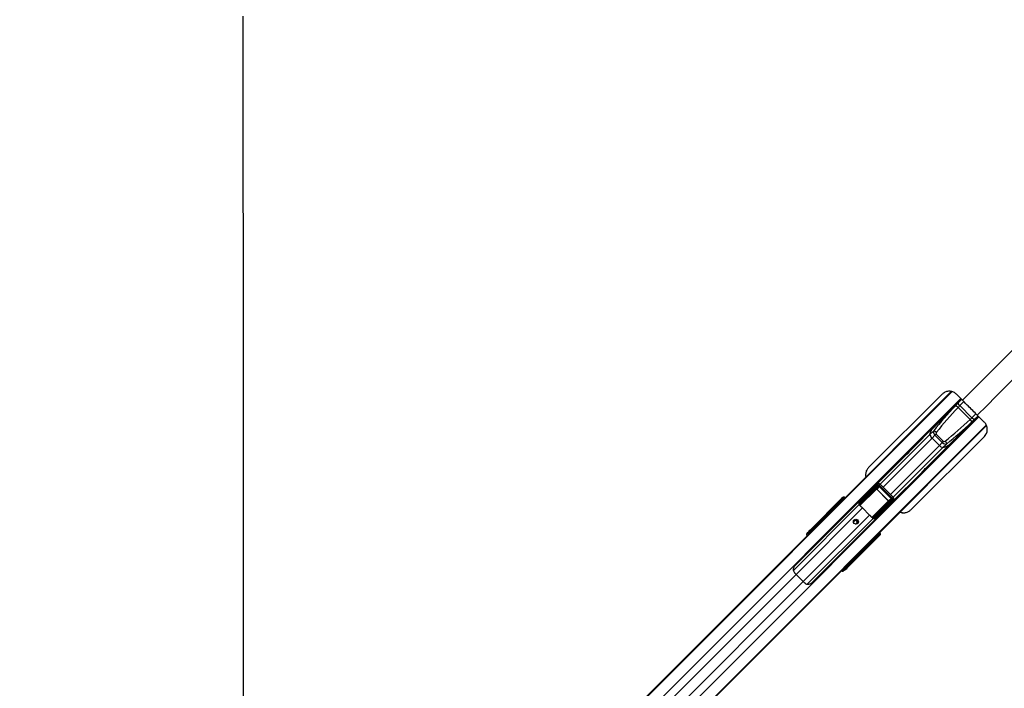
# Paper-space layout 'Wall Base Bracket' of a CAD drawing. Header units: millimetres. Extents: x 61326 to 443956, y 32752 to 406945.
# Tile 41 of 73: x 84225 to 132498, y 269286 to 302054. Entities that reach past the tile are written whole.
import ezdxf

# ---------------------------------------------------------------- set-up
doc = ezdxf.new("R2010")
doc.units = ezdxf.units.MM
doc.layers.add('COMPONENT_GEOMETRY', color=7, linetype='Continuous')
doc.styles.add('SLDTEXTSTYLE1', font='TXT', dxfattribs={"width": 0.75})
doc.dimstyles.new('SLDDIMSTYLE0', dxfattribs={"dimtxt": 2500, "dimasz": 165.1, "dimexe": 0, "dimexo": 0.0625, "dimgap": 625, "dimtad": 0, "dimtih": 1, "dimtoh": 1, "dimdec": 0, "dimlfac": 0.02, "dimrnd": 1e-09, "dimzin": 12, "dimdsep": 46, "dimtxsty": 'SLDTEXTSTYLE1', "dimsah": 1, "dimcen": 0.09, "dimadec": 0, "dimazin": 3, "dimtfac": 1, "dimtdec": 0, "dimtofl": 0, "dimtmove": 0, "dimatfit": 3, "dimfxl": 1, "dimfrac": 2, "dimtolj": 1, "dimtzin": 12, "dimarcsym": 0})

# ---------------------------------------------------------------- blocks, each defined once
blk = doc.blocks.new('_D_23')
at = {"layer": 'COMPONENT_GEOMETRY', "color": 7, "ltscale": 50}
for p, q in [((240160, 319828), (240160, 204975)), ((84225, 236918), (84225, 204975)), ((84225, 205134), (158498, 205134)), ((240160, 205134), (165887, 205134))]:
    blk.add_line(p, q, dxfattribs=at)
for points in [[(84225, 205134), (84390, 205109), (84390, 205159)], [(240160, 205134), (239995, 205159), (239995, 205109)]]:
    blk.add_solid(points, dxfattribs=at)
at = {"layer": 'COMPONENT_GEOMETRY', "color": 7, "ltscale": 50, "insert": (158498, 206372), "char_height": 2500, "attachment_point": 1, "style": 'SLDTEXTSTYLE1'}
blk.add_mtext('3119', dxfattribs=at)

psp = doc.layouts.new('Wall Base Bracket')

# ---------------------------------------------------------------- linework, layer by layer
at = {"color": 8, "linetype": 'Continuous', "lineweight": 25, "ltscale": 50}
for p, q in [((95194.28, 249084.26), (129929.16, 283819.15)), ((95530.42, 248656.83), (130361.28, 283487.7)), ((124228.06, 278143.25), (129909.4, 283824.59)), ((130313.04, 283138.92), (130509.93, 283335.81)), ((96424.92, 247762.33), (131255.73, 282593.14)), ((130907.01, 282544.95), (131103.89, 282741.83)), ((96852.35, 247426.19), (131617.18, 282191.02)), ((125913.96, 276462.6), (131624.2, 282172.83)), ((126415.77, 279284.07), (128851.76, 281720.06)), ((126554.11, 279145.73), (128956.34, 281547.96)), ((126913.82, 278786.02), (129316.05, 281188.25)), ((127052.16, 278647.67), (129488.15, 281083.66)), ((125414.86, 278248.57), (126212.4, 279046.11)), ((126224.05, 279040.1), (125422.52, 278238.57)), ((126414.13, 279285.7), (126366.99, 279238.56)), ((124586.93, 278539.21), (124598.64, 278550.92)), ((124593.94, 278532.21), (124605.64, 278543.91)), ((124613.3, 278542.26), (124612.88, 278542.73)), ((127053.79, 278646.04), (127006.66, 278598.9)), ((122157.34, 275066.55), (125382.95, 278292.17)), ((122286.99, 274867.05), (125545.94, 278126.01)), ((124162.85, 278091.81), (124123.47, 278124.77)), ((124127.04, 278131.41), (124168.09, 278097.06)), ((124350.91, 278279.88), (124338.16, 278292.63)), ((124360.55, 278315.02), (124373.31, 278302.27)), ((124379.47, 278380.77), (124364.83, 278366.13)), ((124418.22, 278347.18), (124384.44, 278375.45)), ((124398.65, 278353.11), (124386.94, 278341.41)), ((124399.69, 278328.66), (124386.94, 278341.41)), ((124388, 278382.09), (124423.46, 278352.42)), ((125389.28, 278289.37), (125410.58, 278315.77)), ((126008.19, 277655.95), (126808.19, 278455.95)), ((126814.2, 278444.31), (126017.4, 277647.5)), ((95181.68, 249096.86), (124053.35, 277968.54)), ((122635.14, 274518.89), (125894.1, 277777.85)), ((122834.58, 274389.18), (126060.26, 277614.86)), ((126149.31, 277607.14), (126173.87, 277639.58)), ((122977.17, 276906.13), (122952.12, 276934.31)), ((122989.24, 276990.54), (123023.28, 276952.25)), ((126109.5, 276618.85), (126096.75, 276631.6)), ((126121.21, 276630.56), (126109.5, 276618.85)), ((126143.54, 276616.34), (126115.27, 276650.13)), ((126120.51, 276655.36), (126150.18, 276619.91)), ((126134.26, 276596.78), (126148.86, 276611.38)), ((126312, 276837.55), (126300.3, 276825.84)), ((126319.01, 276830.54), (126307.3, 276818.84)), ((126310.82, 276844.79), (126310.35, 276845.2)), ((126327.24, 276786.01), (126325.43, 276783.97)), ((96864.95, 247413.58), (125756.2, 276304.83)), ((125892.86, 276355.38), (125859.91, 276394.76)), ((125865.15, 276400), (125899.5, 276358.95)), ((126060.72, 276570.07), (126047.97, 276582.82)), ((126070.36, 276605.21), (126083.11, 276592.46)), ((126129.44, 276586.02), (126127.64, 276583.98)), ((124702.4, 275184.03), (124674.22, 275209.07)), ((124720.34, 275255.19), (124758.63, 275221.15)), ((97290.4, 249870.47), (122286.99, 274867.05)), ((97638.56, 249522.31), (122635.14, 274518.89))]:
    psp.add_line(p, q, dxfattribs=at)
at = {"color": 7, "linetype": 'Continuous', "lineweight": 25, "ltscale": 50}
for p, q in [((130392.98, 283455.74), (122224.48, 275287.24)), ((124154.51, 278083.47), (129898.6, 283827.56)), ((129450.01, 283699.29), (125845.24, 280104.24)), ((130443.18, 283405.15), (130155.13, 283695.48)), ((130402.33, 283440.34), (130203.55, 283241.56)), ((130203.55, 283241.56), (128969.65, 282007.66)), ((130818.13, 282461.12), (130229.22, 283050.04)), ((130315.72, 283138.54), (130906.63, 282547.62)), ((123055.33, 274456.39), (131223.78, 282624.84)), ((131009.65, 282435.45), (129775.75, 281201.56)), ((131208.38, 282634.19), (131009.65, 282435.45)), ((131517.93, 282332.95), (131175.03, 282673.22)), ((125854.19, 276389.04), (131628.04, 282162.89)), ((129017.13, 282062.21), (128022.6, 281067.68)), ((127915.07, 278034.5), (131519.87, 281629.59)), ((127915.44, 278035.2), (131520.23, 281630.29)), ((129036.84, 281905.14), (128851.76, 281720.06)), ((129096.9, 281688.52), (128956.34, 281547.96)), ((129316.05, 281188.25), (128956.34, 281547.96)), ((129153.49, 281745.11), (129096.9, 281688.52)), ((129456.61, 281328.81), (129096.9, 281688.52)), ((129153.49, 281745.11), (129513.2, 281385.39)), ((131520.23, 281630.29), (131519.87, 281629.59)), ((131520.23, 281630.29), (131606.25, 281753.39)), ((128835.81, 280254.55), (129830.3, 281249.04)), ((129456.61, 281328.81), (129316.05, 281188.25)), ((129513.2, 281385.39), (129456.61, 281328.81)), ((129673.24, 281268.75), (129488.15, 281083.66)), ((127651.67, 280696.75), (126135.81, 279180.89)), ((126948.98, 278367.72), (128464.89, 279883.62)), ((125418.06, 278430.86), (126264.06, 279278.94)), ((126288.18, 279232.42), (125423.89, 278366.01)), ((125427.45, 278316.52), (126288.53, 279177.59)), ((126311.82, 279165.56), (125450.74, 278304.48)), ((125770.06, 278816.17), (126121.16, 279168.13)), ((126088.9, 279151.66), (126096.79, 279143.71)), ((126089.43, 279152.19), (126097.32, 279144.24)), ((126264.06, 279278.94), (126121.16, 279168.13)), ((126275.83, 279289.46), (126134.18, 279179.62)), ((126212.4, 279046.11), (126311.82, 279165.56)), ((126243.38, 279042.26), (126248.64, 279047.53)), ((126810.35, 278475.29), (126243.38, 279042.26)), ((126355.34, 279175.72), (126248.64, 279047.53)), ((126248.64, 279047.53), (126815.62, 278480.55)), ((126355.34, 279175.72), (126365.87, 279186.25)), ((126943.81, 278587.25), (126355.34, 279175.72)), ((126365.87, 279186.25), (126954.34, 278597.78)), ((127006.66, 278598.9), (126366.99, 279238.56)), ((127053.79, 278646.04), (126414.13, 279285.7)), ((122971.91, 277031.57), (124528.84, 278588.5)), ((122973.2, 277043.58), (124562.31, 278632.7)), ((124552.06, 278557.34), (124452.24, 278478.03)), ((124553.97, 278559.04), (124454.35, 278479.89)), ((124527.17, 278532.45), (124552.06, 278557.34)), ((124528.84, 278588.5), (124562.31, 278632.7)), ((124552.06, 278557.34), (124553.97, 278559.04)), ((124586.93, 278539.21), (124562.6, 278514.88)), ((124593.94, 278532.21), (124586.93, 278539.21)), ((124605.64, 278543.91), (124598.64, 278550.92)), ((126072.58, 277682.65), (126933.65, 278543.72)), ((126933.65, 278543.72), (126814.2, 278444.31)), ((126815.62, 278480.55), (126943.81, 278587.25)), ((126943.81, 278587.25), (126954.34, 278597.78)), ((124123.47, 278124.77), (122989.24, 276990.54)), ((124053.35, 277968.54), (124195.83, 278101.22)), ((124053.35, 277968.54), (124161.19, 278076.37)), ((124100.5, 278029.46), (124154.51, 278083.47)), ((124125.08, 278166.99), (124325.12, 278332.59)), ((124326.16, 278298.3), (124125.8, 278132.43)), ((124161.19, 278076.37), (124177.28, 278091.36)), ((124161.19, 278076.37), (124174.05, 278089.24)), ((124174.05, 278089.24), (124228.06, 278143.25)), ((124177.28, 278091.36), (124174.05, 278089.24)), ((124352.08, 278359.54), (124203.36, 278241.38)), ((124206.17, 278243.79), (124203.36, 278241.38)), ((124353.98, 278361.24), (124206.17, 278243.79)), ((124241.43, 278152.03), (124228.06, 278143.25)), ((124325.12, 278332.59), (124352.08, 278359.54)), ((124360.55, 278315.02), (124338.16, 278292.63)), ((124353.98, 278361.24), (124352.08, 278359.54)), ((124386.94, 278341.41), (124360.55, 278315.02)), ((124528.21, 278498.16), (124388, 278382.09)), ((124390.5, 278419.31), (124527.17, 278532.45)), ((124411.4, 278340.36), (124398.65, 278353.11)), ((124454.29, 278479.8), (124452.24, 278478.03)), ((124540.21, 278492.49), (124562.6, 278514.88)), ((124547.21, 278485.48), (124540.21, 278492.49)), ((124547.21, 278485.48), (124569.61, 278507.88)), ((124562.6, 278514.88), (124569.61, 278507.88)), ((124569.61, 278507.88), (124593.94, 278532.21)), ((125545.94, 278126.01), (125894.1, 277777.85)), ((126945.69, 278520.44), (126084.61, 277659.36)), ((126134.1, 277655.8), (127000.52, 278520.09)), ((127047.03, 278495.97), (126198.95, 277649.97)), ((126584.26, 278001.97), (126936.23, 278353.07)), ((126810.35, 278475.29), (126815.62, 278480.55)), ((126911.74, 278328.64), (126919.7, 278320.75)), ((126912.28, 278329.17), (126920.23, 278321.29)), ((126936.23, 278353.07), (127047.03, 278495.97)), ((126947.72, 278366.08), (127057.56, 278507.74)), ((95174.79, 249103.75), (123658.91, 277587.87)), ((123658.91, 277587.87), (123766.74, 277695.71)), ((123766.74, 277695.71), (124100.5, 278029.46)), ((126139.89, 277637.58), (126083.86, 277642.49)), ((127915.44, 278035.2), (127915.07, 278034.5)), ((122792.57, 276837.61), (122859.12, 276904.33)), ((122839.66, 276899.8), (122792.57, 276837.61)), ((122859.12, 276904.33), (122882.89, 276935.71)), ((122952.12, 276934.31), (122928.35, 276902.92)), ((126356.59, 276760.75), (124799.66, 275203.82)), ((124811.67, 275205.11), (126400.79, 276794.22)), ((126083.11, 276592.46), (126109.5, 276618.85)), ((126121.21, 276630.56), (126108.45, 276643.31)), ((126150.18, 276619.91), (126266.25, 276760.12)), ((126300.54, 276759.08), (126187.4, 276622.41)), ((126246.12, 276684.15), (126325.43, 276783.97)), ((126247.98, 276686.26), (126327.13, 276785.88)), ((126275.97, 276801.52), (126253.58, 276779.12)), ((126260.58, 276772.12), (126253.58, 276779.12)), ((126282.97, 276794.51), (126260.58, 276772.12)), ((126300.3, 276825.84), (126275.97, 276801.52)), ((126275.97, 276801.52), (126282.97, 276794.51)), ((126282.97, 276794.51), (126307.3, 276818.84)), ((126307.3, 276818.84), (126300.3, 276825.84)), ((126325.43, 276783.97), (126300.54, 276759.08)), ((126312, 276837.55), (126307.09, 276841.95)), ((126319.01, 276830.54), (126312, 276837.55)), ((126400.79, 276794.22), (126356.59, 276760.75)), ((124758.63, 275221.15), (125892.86, 276355.38)), ((125484.52, 276019.37), (125800.18, 276335.03)), ((125756.2, 276304.83), (125913.96, 276462.6)), ((125869.14, 276426.14), (125756.2, 276304.83)), ((125800.18, 276335.03), (125854.19, 276389.04)), ((125900.52, 276357.71), (126066.39, 276558.07)), ((125913.96, 276462.6), (125920.04, 276471.84)), ((126100.68, 276557.03), (125935.08, 276356.99)), ((126009.48, 276435.27), (126127.64, 276583.98)), ((126009.48, 276435.27), (126011.74, 276438.4)), ((126012, 276438.22), (126129.33, 276585.89)), ((126060.72, 276570.07), (126083.11, 276592.46)), ((126127.64, 276583.98), (126100.68, 276557.03)), ((102979.32, 253514.17), (125377.08, 275911.93)), ((125377.08, 275911.93), (125484.52, 276019.37)), ((124671.02, 275160.26), (124702.4, 275184.03)), ((122286.99, 274867.05), (122635.14, 274518.89)), ((124672.42, 275091.03), (124605.7, 275024.48)), ((124667.89, 275071.57), (124605.7, 275024.48)), ((124703.8, 275114.79), (124672.42, 275091.03))]:
    psp.add_line(p, q, dxfattribs=at)
at = {"color": 7, "linetype": 'Continuous', "lineweight": 25, "ltscale": 50, "flags": 128}
for points in [[(95167.88, 302222.11), (95169, 300080.45), (95170.12, 297938.8), (95171.23, 295797.14), (95172.33, 293655.49), (95173.42, 291513.83), (95174.51, 289372.18), (95175.59, 287230.52), (95176.66, 285088.86), (95177.72, 282947.21), (95178.78, 280805.55), (95179.83, 278663.89), (95180.87, 276522.24), (95181.91, 274380.58), (95182.93, 272238.92), (95183.96, 270097.27), (95184.97, 267955.61)], [(128851.76, 281720.06), (128876, 281821.48), (128911.71, 281912.48), (128958.8, 281992.79), (129017.13, 282062.21), (129071.69, 282109.7)], [(128969.65, 282007.66), (128948.54, 281977.69), (128929.23, 281945.98), (128911.75, 281912.55), (128896.08, 281877.41), (128882.24, 281840.57), (128870.24, 281802.06), (128860.07, 281761.88), (128851.76, 281720.06)], [(128022.6, 281067.68), (128022.57, 281067.66), (127986.14, 281029.78), (127928.19, 280968.36), (127856.76, 280893.46), (127818.98, 280854.62), (127781.89, 280817.15), (127746.68, 280782.32), (127714.73, 280751.44), (127665.9, 280706.08), (127643.51, 280687.15), (127651.67, 280696.75), (127651.67, 280696.75)], [(129877.79, 281303.6), (129830.3, 281249.04), (129760.89, 281190.71), (129680.57, 281143.62), (129589.58, 281107.91), (129488.15, 281083.66)], [(129775.75, 281201.56), (129745.78, 281180.45), (129714.07, 281161.14), (129680.65, 281143.66), (129645.5, 281127.99), (129608.66, 281114.15), (129570.15, 281102.15), (129529.97, 281091.98), (129488.15, 281083.66)], [(128464.89, 279883.63), (128464.78, 279883.52), (128455.26, 279875.44), (128474.26, 279897.91), (128519.67, 279946.78), (128550.59, 279978.77), (128585.39, 280013.94), (128622.93, 280051.1), (128661.74, 280088.85), (128736.64, 280160.28), (128798.01, 280218.18), (128835.81, 280254.55), (128835.81, 280254.55)], [(125441.34, 278221.26), (125454.66, 278210.12), (125467.95, 278198.73), (125481.17, 278187.11), (125494.33, 278175.28), (125507.4, 278163.23), (125520.37, 278151), (125533.22, 278138.59), (125545.94, 278126.01)], [(125309.27, 277364.4), (125270.71, 277339.3), (125224.56, 277331.47), (125177.85, 277342.11), (125137.69, 277369.6), (125110.2, 277409.76), (125099.56, 277456.47), (125107.39, 277502.62), (125132.49, 277541.18), (125171.06, 277566.29), (125217.21, 277574.12), (125263.92, 277563.48), (125304.07, 277535.98), (125331.57, 277495.83), (125342.21, 277449.12), (125334.38, 277402.97), (125309.27, 277364.4)], [(125894.1, 277777.85), (125906.68, 277765.13), (125919.09, 277752.28), (125931.32, 277739.31), (125943.37, 277726.24), (125955.2, 277713.08), (125966.83, 277699.85), (125978.21, 277686.57), (125989.35, 277673.25)], [(122971.91, 277031.57), (122970.58, 277028.68), (122970.3, 277024.89), (122971.09, 277020.31), (122972.92, 277015.05), (122975.75, 277009.28), (122979.49, 277003.15), (122984.03, 276996.85), (122989.24, 276990.54)], [(124799.66, 275203.82), (124796.77, 275202.49), (124792.98, 275202.21), (124788.4, 275203), (124783.14, 275204.83), (124777.37, 275207.66), (124771.25, 275211.39), (124764.94, 275215.93), (124758.63, 275221.15)], [(122193.22, 274973.14), (122203.83, 274959.67), (122214.81, 274946.2), (122226.12, 274932.77), (122237.75, 274919.39), (122249.68, 274906.11), (122261.88, 274892.94), (122274.32, 274879.91), (122286.99, 274867.05)], [(122635.14, 274518.89), (122648, 274506.23), (122661.03, 274493.78), (122674.2, 274481.59), (122687.49, 274469.66), (122700.86, 274458.03), (122714.29, 274446.71), (122727.76, 274435.74), (122741.23, 274425.13)]]:
    psp.add_lwpolyline(points, dxfattribs=at)
at = {"color": 7, "linetype": 'Continuous', "lineweight": 25, "ltscale": 2500}
for centre, radius, start, end in [((129879.7, 282907.1), 25, 135, 207.542397), ((130061.64, 282920.96), 211.53, 37.604987, 80.40393), ((130689.05, 282293.55), 211.53, 9.59607, 52.395013), ((130675.19, 282111.61), 25, 242.457603, 315), ((129137.57, 281775.92), 291.22, 191.059418, 231.516192), ((128979.96, 281637.2), 273.92, 45.526239, 78.015808), ((129544.02, 281369.48), 291.22, 218.483808, 258.940582), ((129405.29, 281211.87), 273.92, 11.984192, 44.473761), ((126212.72, 279032.46), 13.66, 34.000402, 91.344623), ((126318.66, 279277.73), 54.6, 178.731714, 236.077056), ((126311.16, 279192.84), 27.29, 213.970822, 271.374204), ((126960.93, 278543.07), 27.29, 178.625796, 236.029178), ((124428.66, 277700.79), 464.45, 123.243004, 134.955886), ((124106.77, 278137.46), 19.68, 322.770658, 345.196525), ((124106.45, 278138.2), 21.68, 321.727921, 341.746243), ((124121.63, 278169.09), 4.04, 328.613839, 24.542361), ((124482.64, 277754.84), 464.4, 123.242351, 134.95654), ((124199.44, 278243.56), 4.48, 330.943661, 28.842539), ((124343.16, 278315.98), 24.52, 137.34751, 226.126458), ((124359.36, 278407.4), 33.37, 307.050141, 319.041086), ((124367.41, 278388.88), 21.69, 321.730345, 341.743818), ((124385.44, 278421.6), 5.56, 335.669161, 36.357358), ((124446.78, 278480.34), 5.93, 337.079959, 38.204907), ((124545.21, 278515.84), 24.52, 137.347852, 226.126116), ((125425.42, 278402.37), 36.4, 237.135625, 267.584115), ((125420.99, 278398.2), 15.32, 116.520991, 150.370944), ((125416.92, 278363.38), 48.03, 262.420329, 282.671586), ((125434.52, 278323.87), 25.27, 198.690619, 309.915179), ((125450.09, 278331.77), 27.29, 213.971002, 271.361609), ((126800.55, 278444.63), 13.66, 358.655377, 55.999598), ((127045.83, 278550.56), 54.6, 213.922944, 271.268286), ((126091.96, 277666.43), 25.27, 140.084821, 251.309381), ((126099.86, 277682), 27.29, 178.638391, 236.028998), ((126131.47, 277648.83), 48.03, 167.328414, 187.579671), ((126170.47, 277657.33), 36.4, 182.415885, 212.864375), ((126166.29, 277652.9), 15.32, 299.629056, 333.479009), ((125189.47, 277427.57), 81.97, 41.939467, 190.152254), ((125186.97, 277418.88), 126.2, 327.670703, 122.329297), ((125196.35, 277421.04), 81.76, 259.32801, 48.580269), ((122893.02, 276868.27), 49.49, 44.441307, 133.237989), ((122916.78, 276899.66), 49.48, 44.435807, 133.239932), ((126156.98, 276599.32), 21.69, 108.256182, 128.269655), ((126175.5, 276591.27), 33.37, 130.958914, 142.949859), ((126189.7, 276617.35), 5.56, 53.642642, 114.330839), ((126248.43, 276678.69), 5.93, 51.795093, 112.920041), ((126283.93, 276777.12), 24.52, 223.873884, 312.652148), ((125471.68, 276663.05), 464.23, 315.042052, 326.623538), ((125525.57, 276717.16), 464.38, 315.043215, 326.757894), ((125906.29, 276338.35), 21.68, 108.253757, 128.272079), ((125905.55, 276338.68), 19.68, 104.803475, 127.229342), ((125937.18, 276353.54), 4.04, 65.457639, 121.386161), ((126011.65, 276431.35), 4.48, 61.157461, 119.056339), ((126084.07, 276575.07), 24.52, 223.873542, 312.65249), ((124636.37, 275124.93), 49.49, 316.762011, 45.558693), ((124667.75, 275148.69), 49.48, 316.760068, 45.564193)]:
    psp.add_arc(centre, radius, start, end, dxfattribs=at)
at = {"color": 8, "linetype": 'Continuous', "lineweight": 25, "ltscale": 2500}
for centre, radius, start, end in [((124570.5, 278582.86), 42.04, 172.285034, 229.935605), ((124821.02, 278335.69), 293.58, 131.251396, 135.152772), ((126103.78, 277052.93), 293.58, 314.847228, 318.748604), ((126350.95, 276802.41), 42.04, 220.064395, 277.714966)]:
    psp.add_arc(centre, radius, start, end, dxfattribs=at)
at = {"color": 7, "linetype": 'Continuous', "lineweight": 25, "ltscale": 2500}
for centre, major_axis, ratio, start_param, end_param in [((134565.91, 279491.63), (7506.12, 7506.12), 0.54084956, 1.62618644, 1.77984997), ((134590.55, 279516.27), (7474.17, 7474.17), 0.52897028, 1.62618644, 1.77984997), ((127284.36, 286822.46), (7474.17, 7474.17), 0.52897028, 4.50333534, 4.65699887), ((127259.72, 286797.81), (7506.12, 7506.12), 0.54084956, 4.50333534, 4.65699887), ((129195.68, 281787.3), (141.42, -141.42), 0.69851172, 3.3506463, 4.71238898), ((129220.32, 281811.94), (66.84, 66.84), 0.52897028, 1.77984997, 3.14159265), ((129555.39, 281427.59), (141.42, -141.42), 0.69851172, 4.71238898, 6.07413166), ((129580.04, 281452.23), (66.84, 66.84), 0.52897028, 3.14159265, 4.50333534), ((126194.26, 279099.67), (89.43, 75.39), 0.85463411, 1.52298823, 1.67157808), ((126229.62, 279027.97), (18.26, 20.27), 0.91616812, 6.24131352, 7.78242751), ((126232.56, 279030.92), (10.34, 11.78), 0.79708679, 6.23128042, 7.77239441), ((126336.52, 279209.98), (80.15, 69.88), 0.94018698, 0.05933273, 1.65823452), ((126324.73, 279198.19), (44.72, 37.7), 0.85463411, 0.07267629, 1.67157808), ((126322.61, 279140.89), (41.37, 47.14), 0.79708679, 6.23128042, 7.77239441), ((126328.5, 279146.78), (25.88, 29.85), 0.63258453, 6.2301257, 7.77123969), ((124553.35, 278505.63), (26.52, -26.52), 0.34884639, 1.57079633, 3.10668607), ((124598.36, 278516.02), (-58.57, 81.78), 0.93151128, 4.86462331, 6.43657561), ((124578.26, 278530.54), (26.52, -26.52), 0.32693511, 1.57079633, 3.10668607), ((124629.56, 278557.22), (-43.4, 92.27), 0.90703909, 5.02707611, 6.59902841), ((126190, 279301.75), (4776.57, 4794.42), 0.00671156, 4.5393487, 4.61762464), ((126914.87, 278560.41), (29.85, 25.88), 0.63258453, 4.79513093, 6.33624492), ((126908.98, 278554.51), (47.14, 41.37), 0.79708679, 4.7939762, 6.33509019), ((126966.28, 278556.64), (37.7, 44.72), 0.85463411, 4.61160723, 6.21050902), ((126978.07, 278568.42), (69.88, 80.15), 0.94018698, 4.62495079, 6.22385257), ((126595.17, 274867.28), (5555.84, 5555.84), 0.50909055, 1.50098316, 1.57079633), ((124104.58, 278093.6), (35.36, -35.36), 0.71896681, 1.74532925, 1.77135886), ((125647.36, 279618.72), (1859.98, 1771.65), 0.00085527, 3.7528801, 3.82271395), ((125638.64, 279627.66), (1851.04, 1780.37), 0.00065063, 3.7546079, 3.82444175), ((124112.79, 278101.81), (44.19, -44.19), 0.50380844, 1.74532925, 1.77135886), ((124200.93, 278111.53), (44.06, 42.02), 0.06577721, 4.53401907, 6.62942116), ((124351.3, 278305.77), (26.52, -26.52), 0.34884639, 1.57079633, 3.10668607), ((124334.88, 278289.35), (8.84, -8.84), 0.37075767, 1.57079633, 3.10668607), ((124378.27, 278332.74), (26.52, -26.52), 0.32693511, 1.57079633, 3.10668607), ((124419.05, 278408.35), (40.33, 26.5), 0.77397206, 3.17665806, 3.37065878), ((124414.41, 278406.78), (30.31, 20.61), 0.67862656, 3.17338902, 3.36738975), ((125638.64, 279627.66), (1851.04, 1780.37), 0.00065063, 3.97133559, 4.01548466), ((125647.36, 279618.72), (1859.98, 1771.65), 0.00085527, 3.96960778, 4.01375685), ((124536.93, 278489.21), (8.84, -8.84), 0.37075767, 1.57079633, 3.10668607), ((124263.77, 276814.65), (1694.8, 2080.23), 0.01100232, 0.78147773, 0.82068092), ((125609.58, 278389.49), (143.81, 143.81), 0.82167819, 2.38513654, 2.66150654), ((126799.01, 278464.47), (11.78, 10.34), 0.79708679, 4.7939762, 6.33509019), ((126796.07, 278461.53), (20.27, 18.26), 0.91616812, 4.78394311, 6.3250571), ((126867.76, 278426.17), (75.39, 89.43), 0.85463411, 4.61160723, 4.76019708), ((126487.34, 274759.45), (5555.84, 5555.84), 0.50909055, 1.50098316, 1.57079633), ((124582.74, 276495.67), (2080.23, 1694.8), 0.01100232, 5.46250439, 5.50170758), ((126157.59, 277841.49), (143.81, 143.81), 0.82167819, 3.62167877, 3.89804876), ((127069.84, 278421.9), (4794.42, 4776.57), 0.00671156, 1.66556066, 1.74385891), ((122900.15, 276733.28), (-106.07, 106.07), 0.3332373, 0.04600321, 1.10206438), ((122939.55, 276999.93), (104.53, 108.18), 0.04378821, 1.19814301, 2.79368913), ((122949.48, 277002.47), (69.69, 72.12), 0.04378821, 1.19814301, 2.79368913), ((122985.38, 276967.73), (31.97, 39.23), 0.24582743, 1.16175046, 2.75729658), ((126100.83, 276610.18), (26.52, -26.52), 0.32693511, 0.03490659, 1.57079633), ((126176.44, 276650.96), (26.5, 40.33), 0.77397206, 2.91252653, 3.10652725), ((126174.87, 276646.32), (20.61, 30.31), 0.67862656, 2.91579556, 3.10979628), ((127386.81, 277879.27), (1771.65, 1859.98), 0.00085527, 2.26942845, 2.31357753), ((127395.75, 277870.54), (1780.37, 1851.04), 0.00065063, 2.26770065, 2.31184972), ((126257.3, 276768.84), (8.84, -8.84), 0.37075767, 0.03490659, 1.57079633), ((126273.72, 276785.26), (26.52, -26.52), 0.34884639, 0.03490659, 1.57079633), ((126298.63, 276810.17), (26.52, -26.52), 0.32693511, 0.03490659, 1.57079633), ((126284.11, 276830.27), (81.78, -58.57), 0.93151128, 6.12979501, 7.70174731), ((126325.31, 276861.47), (92.27, -43.4), 0.90703909, 5.9673422, 7.5392945), ((122548.65, 278740.36), (5533.69, 5533.69), 0.51112903, 4.71238898, 4.78220215), ((122656.09, 278847.8), (5533.69, 5533.69), 0.51112903, 4.71238898, 4.78139529), ((125879.53, 276431.33), (42.02, 44.06), 0.06577721, 5.93694945, 8.03444725), ((125861.69, 276336.48), (35.36, -35.36), 0.71896681, 1.37023379, 1.3962634), ((125869.9, 276344.69), (44.19, -44.19), 0.50380844, 1.37023379, 1.3962634), ((127386.81, 277879.27), (1771.65, 1859.98), 0.00085527, 2.46047136, 2.53030521), ((127395.75, 277870.54), (1780.37, 1851.04), 0.00065063, 2.45874355, 2.5285774), ((126057.44, 276566.79), (8.84, -8.84), 0.37075767, 0.03490659, 1.57079633), ((126073.86, 276583.21), (26.52, -26.52), 0.34884639, 0.03490659, 1.57079633), ((124768.03, 275171.46), (108.18, 104.53), 0.04378821, 3.48949617, 5.0850423), ((124735.82, 275217.28), (39.23, 31.97), 0.24582743, 3.52588872, 5.12143485), ((124770.56, 275181.39), (72.12, 69.69), 0.04378821, 3.48949617, 5.0850423), ((124501.37, 275132.06), (106.07, -106.07), 0.3332373, 5.18112093, 6.2371821)]:
    psp.add_ellipse(centre, major_axis=major_axis, ratio=ratio, start_param=start_param, end_param=end_param, dxfattribs=at)
at = {"color": 8, "linetype": 'Continuous', "lineweight": 25, "ltscale": 2500}
for centre, major_axis, ratio, start_param, end_param in [((124579.8, 278509.73), (-21.7, 46.14), 0.90703909, 5.02707611, 5.57562308), ((124543.94, 278482.21), (8.84, -8.84), 0.37075767, 1.01643634, 1.57079633), ((125929.37, 278860.24), (862.58, 702.8), 0.01112979, 4.00885614, 4.0688575), ((126628.33, 278161.28), (702.8, 862.58), 0.01112979, 2.21432781, 2.27432917), ((122966.74, 276800.04), (106.11, -106.02), 0.33316751, 3.18745825, 4.24439147), ((123000.07, 276833.37), (-70.71, 70.71), 0.3332373, 0.04600321, 0.82784337), ((126250.3, 276775.85), (8.84, -8.84), 0.37075767, 1.57079633, 2.12515631), ((126277.83, 276811.71), (46.14, -21.7), 0.90703909, 0.93353077, 1.25610919), ((124601.46, 275231.98), (70.71, -70.71), 0.3332373, 5.45534193, 6.2371821), ((124568.13, 275198.65), (-106.02, 106.11), 0.33316751, 2.03879384, 3.09572706)]:
    psp.add_ellipse(centre, major_axis=major_axis, ratio=ratio, start_param=start_param, end_param=end_param, dxfattribs=at)
at = {"color": 8, "linetype": 'Continuous', "lineweight": 25, "ltscale": 50}
for points, knots in [([(130443.18, 283405.15), (135376.33, 288329.21), (142838.88, 295778), (150324.2, 303196.29), (152861.32, 305710.69)], [0, 0, 0, 0, 0.66105519, 1, 1, 1, 1]), ([(153475.98, 305084.92), (150963.43, 302549.81), (143546.71, 295066.5), (136099.42, 287606.21), (131175.03, 282673.22)], [0, 0, 0, 0, 0.33876827, 1, 1, 1, 1]), ([(124203.37, 278245.73), (124204.61, 278246.85), (124211.18, 278252.79), (124219.22, 278258.69), (124226.85, 278260.93), (124228.25, 278261.34)], [0, 0, 0, 0, 0.16021972, 0.84476988, 1, 1, 1, 1]), ([(124451.44, 278484.01), (124452.63, 278485.09), (124459.15, 278491.02), (124468.48, 278497.49), (124477.64, 278499.8), (124480.24, 278500.46)], [0, 0, 0, 0, 0.13809249, 0.75516305, 1, 1, 1, 1]), ([(125407.67, 278405.78), (125400.33, 278400.21), (125389.45, 278391.97), (125378.72, 278383.85), (125375.23, 278381.22)], [0, 0, 0, 0, 0.67514063, 1, 1, 1, 1]), ([(126083.86, 277642.49), (126078.97, 277638.54), (126069.04, 277630.53), (126059.17, 277622.56), (126054.16, 277618.52)], [0, 0, 0, 0, 0.49256494, 1, 1, 1, 1]), ([(126268.23, 276711.75), (126266.62, 276706.66), (126263.35, 276696.38), (126255.87, 276687.72), (126252.1, 276683.35)], [0, 0, 0, 0, 0.49518523, 1, 1, 1, 1]), ([(126027.96, 276458.31), (126026.83, 276454.99), (126024.01, 276446.75), (126017.63, 276439.57), (126013.82, 276435.28)], [0, 0, 0, 0, 0.4026343, 1, 1, 1, 1])]:
    psp.add_open_spline(points, degree=3, knots=knots, dxfattribs=at)
at = {"color": 7, "linetype": 'Continuous', "lineweight": 25, "ltscale": 50}
for points, knots in [([(130155.13, 283695.48), (130109.4, 283732.91), (130018.02, 283807.71), (129845.69, 283851.28), (129697.97, 283839.94), (129584.79, 283797.6), (129509.98, 283754), (129468.47, 283716.13), (129450.01, 283699.29)], [0, 0, 0, 0, 0.22027591, 0.44013575, 0.67055501, 0.78818538, 0.90577803, 1, 1, 1, 1]), ([(131175.03, 282673.22), (131101.19, 282746.6), (130951.38, 282895.48), (130750.34, 283096.49), (130579.89, 283267.48), (130488.91, 283359.1), (130443.18, 283405.15)], [0, 0, 0, 0, 0.30525717, 0.61936665, 0.80866023, 1, 1, 1, 1]), ([(130096.9, 283129.53), (130120.21, 283153.97), (130160.09, 283195.8), (130199.62, 283235.4), (130216.04, 283251.86)], [0, 0, 0, 0, 0.58442831, 1, 1, 1, 1]), ([(130203.55, 283241.56), (130202.86, 283240.86), (130201.44, 283239.45), (130199.68, 283237.66), (130198.36, 283236.29), (130197.62, 283235.51), (130197.14, 283234.98), (130196.86, 283234.63), (130196.78, 283234.45), (130197.95, 283235.32), (130204.1, 283240.82), (130211.02, 283247.22), (130216.04, 283251.86)], [0, 0, 0, 0, 0.0517522, 0.10588186, 0.12706063, 0.14837363, 0.16321449, 0.1779751, 0.20098261, 0.25682542, 0.46015053, 1, 1, 1, 1]), ([(130216.04, 283251.86), (130218.9, 283254.4), (130224.65, 283259.51), (130229.64, 283260.3), (130232.78, 283251.47), (130238.56, 283229.64), (130254.65, 283196.54), (130276.52, 283167.45), (130295.93, 283149.19), (130305.53, 283142.23), (130310.66, 283139.41), (130312.68, 283139), (130313.04, 283138.92)], [0, 0, 0, 0, 0.07843652, 0.15736379, 0.26338238, 0.44416536, 0.63343273, 0.84407541, 0.92679004, 0.97252292, 0.99497612, 1, 1, 1, 1]), ([(130229.22, 283050.04), (130240.51, 283062.4), (130263.1, 283087.13), (130293.53, 283117.69), (130309.76, 283132.94), (130315.72, 283138.54)], [0, 0, 0, 0, 0.38764824, 0.77513488, 1, 1, 1, 1]), ([(130315.72, 283138.54), (130315.55, 283138.56), (130314.66, 283138.69), (130313.77, 283138.82), (130313.04, 283138.92)], [0, 0, 0, 0, 0.186765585, 1, 1, 1, 1]), ([(130818.13, 282461.12), (130830.5, 282472.42), (130855.22, 282495.01), (130885.78, 282525.43), (130901.03, 282541.66), (130906.63, 282547.62)], [0, 0, 0, 0, 0.38764824, 0.77513488, 1, 1, 1, 1]), ([(130897.62, 282328.81), (130922.06, 282352.12), (130963.89, 282392), (131003.5, 282431.53), (131019.95, 282447.95)], [0, 0, 0, 0, 0.58442831, 1, 1, 1, 1]), ([(130906.63, 282547.62), (130906.66, 282547.46), (130906.78, 282546.57), (130906.91, 282545.68), (130907.01, 282544.95)], [0, 0, 0, 0, 0.186765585, 1, 1, 1, 1]), ([(131019.95, 282447.95), (131022.5, 282450.81), (131027.6, 282456.56), (131028.4, 282461.55), (131019.57, 282464.68), (130997.74, 282470.47), (130964.63, 282486.56), (130935.55, 282508.43), (130917.28, 282527.84), (130910.32, 282537.44), (130907.5, 282542.57), (130907.09, 282544.58), (130907.01, 282544.95)], [0, 0, 0, 0, 0.07843652, 0.15736379, 0.26338238, 0.44416536, 0.63343273, 0.84407541, 0.92679004, 0.97252292, 0.99497612, 1, 1, 1, 1]), ([(131009.65, 282435.45), (131008.96, 282434.76), (131007.54, 282433.35), (131005.75, 282431.59), (131004.38, 282430.27), (131003.6, 282429.53), (131003.07, 282429.05), (131002.72, 282428.77), (131002.54, 282428.69), (131003.41, 282429.86), (131008.91, 282436.01), (131015.31, 282442.93), (131019.95, 282447.95)], [0, 0, 0, 0, 0.0517522, 0.10588186, 0.12706063, 0.14837363, 0.16321449, 0.1779751, 0.20098261, 0.25682542, 0.46015053, 1, 1, 1, 1]), ([(131519.87, 281629.59), (131557.07, 281675.4), (131631.4, 281766.95), (131673.41, 281939.85), (131660.14, 282087.93), (131616.16, 282200.86), (131572.03, 282274.49), (131534.36, 282315.19), (131517.93, 282332.95)], [0, 0, 0, 0, 0.22212408, 0.44386837, 0.67511599, 0.79223505, 0.90931709, 1, 1, 1, 1]), ([(125845.24, 280104.24), (125810.54, 280062.78), (125741.09, 279979.77), (125698.29, 279820.27), (125691.45, 279701.22), (125711.63, 279647.08), (125713.39, 279642.36)], [0, 0, 0, 0, 0.32765389, 0.65597198, 0.96995931, 1, 1, 1, 1]), ([(125757.75, 279982.86), (125755.68, 279980.04), (125721.78, 279933.88), (125701.41, 279819.27), (125691.79, 279701.87), (125712.05, 279647.62), (125713.85, 279642.81)], [0, 0, 0, 0, 0.030730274, 0.503669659, 0.955970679, 1, 1, 1, 1]), ([(124598.64, 278550.92), (124596.73, 278552.69), (124591.46, 278557.58), (124582.81, 278562.82), (124572.39, 278565.24), (124562.38, 278564.28), (124556.9, 278560.87), (124553.97, 278559.04)], [0, 0, 0, 0, 0.15211061, 0.41911191, 0.62363007, 0.79838737, 1, 1, 1, 1]), ([(124609.89, 278538.85), (124609.3, 278539.7), (124608.08, 278541.49), (124606.48, 278543.08), (124605.64, 278543.91)], [0, 0, 0, 0, 0.47712444, 1, 1, 1, 1]), ([(124122.44, 278125.55), (124121.99, 278125.9), (124118.9, 278128.29), (124114.65, 278133.55), (124111.82, 278141.85), (124112.01, 278149.79), (124114.74, 278157.62), (124119.38, 278164.73), (124123.32, 278168.74), (124125.3, 278170.77)], [0, 0, 0, 0, 0.03238112, 0.22206158, 0.38120681, 0.54336647, 0.67283613, 0.83477362, 1, 1, 1, 1]), ([(124125.08, 278166.99), (124123.59, 278165.52), (124121.04, 278163), (124118.47, 278159.11), (124116.92, 278155.78), (124116.29, 278153.63), (124115.75, 278149.77), (124116.18, 278145.08), (124119.08, 278138.81), (124122.78, 278134.69), (124125.42, 278132.72), (124125.8, 278132.43)], [0, 0, 0, 0, 0.165495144, 0.283603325, 0.314944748, 0.413533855, 0.433372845, 0.592863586, 0.760458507, 0.965180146, 1, 1, 1, 1]), ([(124398.65, 278353.11), (124396.74, 278354.89), (124391.48, 278359.78), (124382.82, 278365.01), (124372.4, 278367.44), (124362.39, 278366.48), (124356.91, 278363.07), (124353.98, 278361.24)], [0, 0, 0, 0, 0.1521048, 0.41909591, 0.62357612, 0.79839452, 1, 1, 1, 1]), ([(124379.47, 278380.77), (124377.99, 278383.47), (124375.12, 278388.75), (124374.55, 278398.05), (124376.84, 278407.32), (124382.16, 278416.79), (124387.14, 278421.99), (124389.92, 278424.9)], [0, 0, 0, 0, 0.18371227, 0.35774944, 0.5459505, 0.74623889, 1, 1, 1, 1]), ([(124390.5, 278419.31), (124388.42, 278417.19), (124384.8, 278413.51), (124380.85, 278406.17), (124379.58, 278398.89), (124380.71, 278391.72), (124383.24, 278387.66), (124384.56, 278385.53)], [0, 0, 0, 0, 0.26169802, 0.45474033, 0.63425503, 0.8078462, 1, 1, 1, 1]), ([(125440.59, 278503.34), (125440.44, 278503.2), (125429.76, 278492.5), (125404.49, 278462.41), (125378.45, 278411.58), (125368.78, 278358.24), (125371.8, 278318.67), (125379.49, 278300.39), (125382.95, 278292.17)], [0, 0, 0, 0, 0.00267112, 0.19535133, 0.50715469, 0.72195972, 0.87487098, 1, 1, 1, 1]), ([(125382.95, 278292.17), (125394.29, 278273.94), (125410.04, 278248.63), (125434.5, 278227.25), (125441.34, 278221.26)], [0, 0, 0, 0, 0.72013113, 1, 1, 1, 1]), ([(125410.58, 278315.77), (125408.62, 278325.9), (125405.02, 278344.49), (125405.47, 278363.26), (125405.67, 278371.8)], [0, 0, 0, 0, 0.54469453, 1, 1, 1, 1]), ([(125405.67, 278371.8), (125406.06, 278378.67), (125406.6, 278388.13), (125407.41, 278399.65), (125407.59, 278403.87), (125407.67, 278405.78)], [0, 0, 0, 0, 0.59280206, 0.81581899, 1, 1, 1, 1]), ([(125418.06, 278430.86), (125418, 278430.79), (125415.53, 278428.09), (125410.24, 278420.58), (125408.63, 278411.29), (125407.67, 278405.78)], [0, 0, 0, 0, 0.01076897, 0.4125623, 1, 1, 1, 1]), ([(125418.06, 278430.86), (125418.02, 278430.81), (125416.5, 278429), (125413.53, 278423.69), (125413.92, 278416.3), (125414.15, 278411.91)], [0, 0, 0, 0, 0.0107721, 0.41258463, 1, 1, 1, 1]), ([(125414.15, 278411.91), (125414.58, 278409.22), (125415.5, 278403.55), (125417.95, 278390.36), (125420.9, 278377.28), (125423.28, 278368.3), (125423.89, 278366.01)], [0, 0, 0, 0, 0.20553905, 0.43441608, 0.85524256, 1, 1, 1, 1]), ([(125989.35, 277673.25), (126005.44, 277656.41), (126027.78, 277633.02), (126053.15, 277618.83), (126060.26, 277614.86)], [0, 0, 0, 0, 0.71985443, 1, 1, 1, 1]), ([(126060.26, 277614.86), (126068.49, 277611.4), (126086.76, 277603.71), (126126.33, 277600.69), (126179.67, 277610.35), (126230.5, 277636.4), (126260.6, 277661.67), (126271.29, 277672.35), (126271.44, 277672.49)], [0, 0, 0, 0, 0.12512902, 0.27804028, 0.49284531, 0.80464867, 0.99732888, 1, 1, 1, 1]), ([(126134.1, 277655.8), (126140.98, 277654.03), (126150.13, 277651.68), (126162.76, 277649.06), (126171.64, 277647.41), (126177.32, 277646.49), (126180, 277646.06)], [0, 0, 0, 0, 0.42554165, 0.56564179, 0.79448833, 1, 1, 1, 1]), ([(126173.87, 277639.58), (126171.96, 277639.5), (126167.74, 277639.32), (126156.22, 277638.51), (126146.76, 277637.97), (126139.89, 277637.58)], [0, 0, 0, 0, 0.18418101, 0.40719794, 1, 1, 1, 1]), ([(126198.95, 277649.97), (126198.88, 277649.9), (126196.11, 277647.38), (126188.58, 277642.1), (126179.29, 277640.51), (126173.87, 277639.58)], [0, 0, 0, 0, 0.01076802, 0.42312376, 1, 1, 1, 1]), ([(126198.95, 277649.97), (126198.9, 277649.93), (126197.04, 277648.37), (126191.71, 277645.42), (126184.32, 277645.82), (126180, 277646.06)], [0, 0, 0, 0, 0.010771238, 0.423067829, 1, 1, 1, 1]), ([(127390.55, 277925.41), (127425.32, 277912.6), (127509.78, 277881.47), (127655.86, 277890.71), (127803.38, 277939.98), (127878.48, 278003.53), (127915.07, 278034.5)], [0, 0, 0, 0, 0.19349753, 0.47014805, 0.7418065, 1, 1, 1, 1]), ([(127391.17, 277926.02), (127425.85, 277913.25), (127510.23, 277882.16), (127656.23, 277891.41), (127803.74, 277940.68), (127878.84, 278004.23), (127915.44, 278035.2)], [0, 0, 0, 0, 0.19312075, 0.46989702, 0.74167896, 1, 1, 1, 1]), ([(126129.33, 276585.89), (126131.15, 276588.8), (126134.35, 276593.91), (126135.38, 276602.34), (126134.46, 276609.7), (126131.58, 276617.23), (126127.14, 276624.19), (126122.97, 276628.66), (126121.21, 276630.56)], [0, 0, 0, 0, 0.19979731, 0.35107705, 0.49350634, 0.64443456, 0.84902775, 1, 1, 1, 1]), ([(126192.99, 276621.82), (126190.85, 276619.74), (126186.48, 276615.48), (126178.16, 276609.99), (126168.27, 276606.58), (126157.71, 276606.63), (126151.75, 276609.83), (126148.86, 276611.38)], [0, 0, 0, 0, 0.18964756, 0.38795065, 0.59755379, 0.80438983, 1, 1, 1, 1]), ([(126153.62, 276616.47), (126155.89, 276615.07), (126160, 276612.53), (126165.42, 276611.78), (126170.13, 276611.99), (126173.3, 276612.73), (126178.02, 276614.71), (126182.72, 276617.73), (126185.83, 276620.84), (126187.4, 276622.41)], [0, 0, 0, 0, 0.20400569, 0.36833414, 0.40893441, 0.56253547, 0.60855622, 0.80266648, 1, 1, 1, 1]), ([(126327.13, 276785.88), (126328.95, 276788.79), (126332.15, 276793.9), (126333.18, 276802.33), (126332.26, 276809.69), (126329.38, 276817.22), (126324.94, 276824.18), (126320.77, 276828.65), (126319.01, 276830.54)], [0, 0, 0, 0, 0.19978008, 0.35106044, 0.49352044, 0.64441111, 0.84903993, 1, 1, 1, 1]), ([(125938.86, 276357.21), (125936.8, 276355.19), (125933, 276351.47), (125926.2, 276346.96), (125918.84, 276344.13), (125910.73, 276343.6), (125904.82, 276345.41), (125898.78, 276348.73), (125896.03, 276351.74), (125893.64, 276354.35)], [0, 0, 0, 0, 0.16774717, 0.30943028, 0.44212369, 0.59738764, 0.76925808, 0.80021915, 1, 1, 1, 1]), ([(125900.52, 276357.71), (125902.47, 276355.49), (125906.34, 276351.08), (125913.33, 276347.96), (125919.69, 276347.61), (125923.6, 276348.74), (125926.74, 276350.14), (125928.6, 276351.29), (125931.92, 276353.79), (125933.58, 276355.47), (125935.08, 276356.99)], [0, 0, 0, 0, 0.215839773, 0.428942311, 0.580243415, 0.686197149, 0.701095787, 0.813411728, 0.831967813, 1, 1, 1, 1]), ([(122224.48, 275287.24), (122216.01, 275277.65), (122196.19, 275255.21), (122168.12, 275201.42), (122149.74, 275130.62), (122151.36, 275046.03), (122179.47, 274997.09), (122193.22, 274973.14)], [0, 0, 0, 0, 0.10963043, 0.25673062, 0.49979088, 0.75517698, 1, 1, 1, 1]), ([(122741.23, 274425.13), (122761.84, 274412.79), (122802.93, 274388.17), (122878.91, 274380.6), (122947.69, 274392.41), (123003.65, 274416.98), (123036.53, 274438.74), (123050.7, 274452.04), (123055.33, 274456.39)], [0, 0, 0, 0, 0.21292831, 0.42460262, 0.6767701, 0.83002275, 0.94448046, 1, 1, 1, 1])]:
    psp.add_open_spline(points, degree=3, knots=knots, dxfattribs=at)

# ---------------------------------------------------------------- dimensions: what is measured, and where the dimension line sits
at = {"layer": 'COMPONENT_GEOMETRY', "color": 7, "ltscale": 50}
dim = psp.add_linear_dim(base=(84224.72, 205134.08), p1=(240160.49, 319891.58), p2=(84224.72, 236981.63), dimstyle='SLDDIMSTYLE0', dxfattribs=at)
dim.commit()
dim.dimension.update_dxf_attribs({"geometry": '_D_23', "text_midpoint": (162192.6, 205134.08), "dimtype": 160})

doc.saveas('drawing.dxf')
